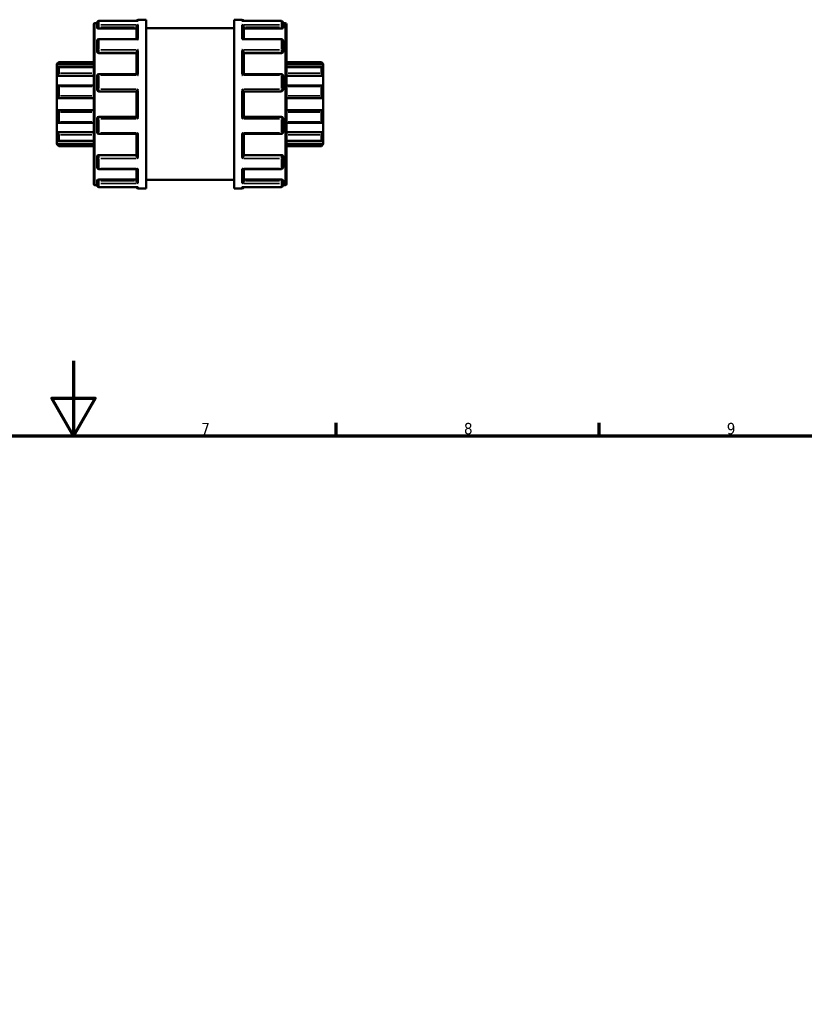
# Model space of a CAD drawing. Header units: millimetres. Extents: x 0 to 901, y -367 to 686.
# Tile 8 of 11: x 406 to 615, y 422 to 685. Entities that reach past the tile are written whole.
import ezdxf

# ---------------------------------------------------------------- set-up
doc = ezdxf.new("R2010")
doc.units = ezdxf.units.MM
for name, color, linetype, lineweight in [('Border (ANSI)', 7, 'Continuous', 70), ('Visible (ANSI)', 7, 'Continuous', 50), ('Visible Narrow (ANSI)', 7, 'Continuous', 35)]:
    doc.layers.add(name, color=color, linetype=linetype, lineweight=lineweight)
doc.styles.add('Note Text (ANSI)', font='tahoma.ttf')

# ---------------------------------------------------------------- blocks, each defined once
blk = doc.blocks.new('Borders Default Border')
at = {"layer": 'Border (ANSI)'}
for p, q in [((490.58, 574), (490.58, 577.45)), ((560.67, 574), (560.67, 577.45))]:
    blk.add_line(p, q, dxfattribs=at)
at = {"layer": 'Border (ANSI)', "flags": 128}
for points in [[(420.5, 594), (420.5, 574), (414.73, 584), (426.27, 584), (420.5, 574)], [(20, 20), (20, 574), (821, 574), (821, 20), (20, 20)]]:
    blk.add_lwpolyline(points, dxfattribs=at)
at = {"layer": 'Border (ANSI)', "char_height": 3.05, "attachment_point": 7, "style": 'Note Text (ANSI)'}
for s, insert in [('7', (454.6, 574.4)), ('8', (524.63, 574.33)), ('9', (594.7, 574.34))]:
    blk.add_mtext(s, dxfattribs=dict(at, insert=insert))

msp = doc.modelspace()

# ---------------------------------------------------------------- linework, layer by layer
at = {"layer": 'Visible (ANSI)'}
for p, q in [((425.923, 641.202), (425.923, 683.762)), ((426.243, 684.082), (426.823, 684.082)), ((426.823, 683.185), (426.823, 684.162)), ((426.823, 683.185), (426.823, 682.816)), ((437.72, 684.642), (427.303, 684.642)), ((437.323, 679.81), (437.323, 683.017)), ((437.803, 684.982), (439.923, 684.982)), ((439.923, 639.982), (439.923, 684.982)), ((463.323, 639.982), (463.323, 684.982)), ((463.323, 684.982), (465.443, 684.982)), ((475.943, 684.642), (465.526, 684.642)), ((465.923, 679.81), (465.923, 683.017)), ((476.423, 684.162), (476.423, 683.185)), ((476.423, 684.082), (477.003, 684.082)), ((476.423, 682.816), (476.423, 683.185)), ((477.323, 683.762), (477.323, 641.202)), ((427.303, 682.646), (437.323, 682.646)), ((439.923, 682.732), (463.323, 682.732)), ((475.943, 682.646), (465.923, 682.646)), ((426.823, 676.661), (426.823, 679.33)), ((437.497, 679.81), (427.303, 679.81)), ((475.943, 679.81), (465.75, 679.81)), ((476.423, 679.33), (476.423, 676.661)), ((426.823, 676.661), (426.823, 676.447)), ((427.303, 676.073), (437.323, 676.073)), ((437.323, 670.464), (437.323, 676.29)), ((465.923, 670.464), (465.923, 676.29)), ((475.943, 676.073), (465.923, 676.073)), ((476.423, 676.447), (476.423, 676.661)), ((416.123, 673.202), (416.603, 673.682)), ((416.123, 673.058), (416.123, 673.202)), ((416.123, 673.058), (425.923, 673.058)), ((416.123, 672.069), (416.123, 673.058)), ((425.923, 672.325), (416.545, 672.325)), ((416.603, 673.682), (416.603, 673.602)), ((416.603, 673.682), (425.923, 673.682)), ((477.323, 673.682), (486.643, 673.682)), ((487.123, 673.058), (477.323, 673.058)), ((486.702, 672.325), (477.323, 672.325)), ((486.643, 673.602), (486.643, 673.682)), ((487.123, 673.202), (486.643, 673.682)), ((487.123, 673.202), (487.123, 673.058)), ((487.123, 673.058), (487.123, 672.069)), ((416.123, 670.007), (416.123, 672.069)), ((416.123, 670.007), (425.923, 670.007)), ((416.123, 667.418), (416.123, 670.007)), ((416.603, 672.264), (416.603, 670.693)), ((426.823, 666.337), (426.823, 669.984)), ((437.354, 670.464), (427.303, 670.464)), ((475.943, 670.464), (465.893, 670.464)), ((476.423, 669.984), (476.423, 666.337)), ((487.123, 670.007), (477.323, 670.007)), ((486.643, 670.693), (486.643, 672.264)), ((487.123, 672.069), (487.123, 670.007)), ((487.123, 670.007), (487.123, 667.418)), ((416.123, 664.082), (416.123, 667.418)), ((425.923, 667.467), (416.334, 667.467)), ((416.603, 667.189), (416.603, 664.648)), ((486.913, 667.467), (477.323, 667.467)), ((486.643, 664.648), (486.643, 667.189)), ((487.123, 667.418), (487.123, 664.082)), ((427.303, 665.857), (437.323, 665.857)), ((437.323, 659.101), (437.323, 665.864)), ((465.923, 659.101), (465.923, 665.864)), ((465.923, 665.857), (475.943, 665.857)), ((416.123, 664.082), (425.923, 664.082)), ((416.123, 660.882), (416.123, 664.082)), ((487.123, 664.082), (477.323, 664.082)), ((487.123, 664.082), (487.123, 660.882)), ((416.123, 657.546), (416.123, 660.882)), ((416.123, 660.882), (425.923, 660.882)), ((416.603, 660.317), (416.603, 657.775)), ((487.123, 660.882), (477.323, 660.882)), ((486.643, 657.775), (486.643, 660.317)), ((487.123, 660.882), (487.123, 657.546)), ((416.123, 654.957), (416.123, 657.546)), ((416.334, 657.497), (425.923, 657.497)), ((426.823, 654.981), (426.823, 658.627)), ((437.323, 659.107), (427.303, 659.107)), ((475.943, 659.107), (465.923, 659.107)), ((476.423, 658.627), (476.423, 654.981)), ((477.323, 657.497), (486.913, 657.497)), ((487.123, 657.546), (487.123, 654.957)), ((416.123, 652.896), (416.123, 654.957)), ((416.123, 654.957), (425.923, 654.957)), ((416.603, 654.271), (416.603, 652.701)), ((427.303, 654.501), (437.354, 654.501)), ((437.323, 648.674), (437.323, 654.501)), ((465.893, 654.501), (475.943, 654.501)), ((465.923, 648.674), (465.923, 654.501)), ((487.123, 654.957), (477.323, 654.957)), ((486.643, 652.701), (486.643, 654.271)), ((487.123, 654.957), (487.123, 652.896)), ((416.123, 651.907), (416.123, 652.896)), ((416.123, 651.762), (416.123, 651.907)), ((416.123, 651.907), (425.923, 651.907)), ((416.123, 651.762), (416.603, 651.282)), ((416.545, 652.64), (425.923, 652.64)), ((416.603, 651.362), (416.603, 651.282)), ((416.603, 651.282), (425.923, 651.282)), ((477.323, 652.64), (486.702, 652.64)), ((487.123, 651.907), (477.323, 651.907)), ((477.323, 651.282), (486.643, 651.282)), ((487.123, 651.762), (486.643, 651.282)), ((486.643, 651.282), (486.643, 651.362)), ((487.123, 652.896), (487.123, 651.907)), ((487.123, 651.907), (487.123, 651.762)), ((427.303, 648.892), (437.323, 648.892)), ((475.943, 648.892), (465.923, 648.892)), ((426.823, 648.517), (426.823, 648.304)), ((426.823, 645.634), (426.823, 648.304)), ((476.423, 648.304), (476.423, 648.517)), ((476.423, 648.304), (476.423, 645.634)), ((427.303, 645.154), (437.497, 645.154)), ((437.323, 641.948), (437.323, 645.154)), ((465.75, 645.154), (475.943, 645.154)), ((465.923, 641.948), (465.923, 645.154)), ((426.243, 640.882), (426.823, 640.882)), ((426.823, 642.149), (426.823, 641.779)), ((426.823, 640.802), (426.823, 641.779)), ((427.303, 642.318), (437.323, 642.318)), ((439.923, 642.232), (463.323, 642.232)), ((475.943, 642.318), (465.923, 642.318)), ((476.423, 641.779), (476.423, 642.149)), ((476.423, 641.779), (476.423, 640.802)), ((476.423, 640.882), (477.003, 640.882)), ((427.303, 640.322), (437.72, 640.322)), ((437.803, 639.982), (439.923, 639.982)), ((463.323, 639.982), (465.443, 639.982)), ((465.526, 640.322), (475.943, 640.322))]:
    msp.add_line(p, q, dxfattribs=at)
for centre, radius, start, end in [((426.243, 683.762), 0.32, 90, 180), ((427.303, 684.162), 0.48, 90, 180), ((437.803, 684.502), 0.48, 90, 163.05094), ((465.443, 684.502), 0.48, 16.94906, 90), ((475.943, 684.162), 0.48, 0, 90), ((477.003, 683.762), 0.32, 0, 90), ((427.303, 679.33), 0.48, 90, 180), ((475.943, 679.33), 0.48, 0, 90), ((427.303, 669.984), 0.48, 90, 180), ((475.943, 669.984), 0.48, 0, 90), ((427.303, 666.337), 0.48, 180, 270), ((475.943, 666.337), 0.48, 270, 0), ((427.303, 658.627), 0.48, 90, 180), ((475.943, 658.627), 0.48, 0, 90), ((427.303, 654.981), 0.48, 180, 270), ((475.943, 654.981), 0.48, 270, 0), ((427.303, 645.634), 0.48, 180, 270), ((475.943, 645.634), 0.48, 270, 0), ((426.243, 641.202), 0.32, 180, 270), ((427.303, 640.802), 0.48, 180, 270), ((475.943, 640.802), 0.48, 270, 0), ((477.003, 641.202), 0.32, 270, 0), ((437.803, 640.462), 0.48, 196.94906, 270), ((465.443, 640.462), 0.48, 270, 343.05094)]:
    msp.add_arc(centre, radius, start, end, dxfattribs=at)
for points, knots in [([(427.303, 682.646), (427.243, 682.646), (427.179, 682.651), (427.061, 682.668), (427.007, 682.681), (426.922, 682.712), (426.884, 682.731), (426.835, 682.773), (426.823, 682.795), (426.823, 682.816)], [0, 0, 0, 0, 0.018063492, 0.018063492, 0.036126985, 0.036126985, 0.054490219, 0.054490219, 0.072853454, 0.072853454, 0.072853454, 0.072853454]), ([(437.323, 683.017), (437.323, 683.059), (437.33, 683.102), (437.355, 683.195), (437.375, 683.243), (437.432, 683.347), (437.472, 683.4), (437.557, 683.49), (437.603, 683.528), (437.699, 683.592), (437.75, 683.618), (437.801, 683.636), (437.802, 683.636), (437.803, 683.636)], [0, 0, 0, 0, 0.013488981, 0.013488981, 0.028947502, 0.028947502, 0.049546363, 0.049546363, 0.069858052, 0.069858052, 0.091188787, 0.091188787, 0.091625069, 0.091625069, 0.091625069, 0.091625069]), ([(437.803, 684.635), (437.802, 684.635), (437.801, 684.635), (437.773, 684.64), (437.747, 684.642), (437.72, 684.642)], [-0.000440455, -0.000440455, -0.000440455, -0.000440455, 0, 0, 0.011391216, 0.011391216, 0.011391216, 0.011391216]), ([(465.526, 684.642), (465.5, 684.642), (465.473, 684.64), (465.445, 684.635), (465.444, 684.635), (465.443, 684.635)], [0.07990597, 0.07990597, 0.07990597, 0.07990597, 0.091188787, 0.091188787, 0.091625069, 0.091625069, 0.091625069, 0.091625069]), ([(465.443, 683.636), (465.444, 683.636), (465.445, 683.636), (465.496, 683.618), (465.546, 683.593), (465.64, 683.53), (465.686, 683.493), (465.771, 683.404), (465.812, 683.351), (465.87, 683.247), (465.89, 683.199), (465.916, 683.106), (465.923, 683.062), (465.923, 683.019), (465.923, 683.018), (465.923, 683.017)], [-0.000440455, -0.000440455, -0.000440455, -0.000440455, 0, 0, 0.021206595, 0.021206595, 0.041428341, 0.041428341, 0.062396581, 0.062396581, 0.078090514, 0.078090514, 0.091721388, 0.091721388, 0.092056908, 0.092056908, 0.092056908, 0.092056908]), ([(476.423, 682.816), (476.423, 682.795), (476.411, 682.773), (476.362, 682.731), (476.325, 682.712), (476.239, 682.681), (476.186, 682.668), (476.068, 682.651), (476.003, 682.646), (475.943, 682.646)], [0.072982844, 0.072982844, 0.072982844, 0.072982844, 0.091346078, 0.091346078, 0.109709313, 0.109709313, 0.127772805, 0.127772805, 0.145836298, 0.145836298, 0.145836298, 0.145836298]), ([(437.803, 679.697), (437.802, 679.698), (437.801, 679.699), (437.75, 679.732), (437.7, 679.758), (437.606, 679.795), (437.561, 679.806), (437.511, 679.81), (437.504, 679.81), (437.497, 679.81)], [-0.000440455, -0.000440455, -0.000440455, -0.000440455, 0, 0, 0.021206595, 0.021206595, 0.041428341, 0.041428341, 0.045020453, 0.045020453, 0.045020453, 0.045020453]), ([(465.75, 679.81), (465.744, 679.81), (465.738, 679.81), (465.689, 679.807), (465.643, 679.796), (465.548, 679.759), (465.497, 679.732), (465.445, 679.699), (465.444, 679.698), (465.443, 679.697)], [0.046595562, 0.046595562, 0.046595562, 0.046595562, 0.049546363, 0.049546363, 0.069858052, 0.069858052, 0.091188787, 0.091188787, 0.091625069, 0.091625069, 0.091625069, 0.091625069]), ([(427.303, 676.073), (427.243, 676.073), (427.179, 676.082), (427.061, 676.12), (427.007, 676.149), (426.922, 676.216), (426.884, 676.258), (426.835, 676.351), (426.823, 676.401), (426.823, 676.447)], [0, 0, 0, 0, 0.018063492, 0.018063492, 0.036126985, 0.036126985, 0.054490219, 0.054490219, 0.072853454, 0.072853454, 0.072853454, 0.072853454]), ([(437.323, 676.29), (437.323, 676.319), (437.33, 676.352), (437.355, 676.428), (437.375, 676.471), (437.432, 676.573), (437.472, 676.63), (437.557, 676.738), (437.603, 676.788), (437.699, 676.884), (437.75, 676.928), (437.801, 676.968), (437.802, 676.969), (437.803, 676.97)], [0, 0, 0, 0, 0.013488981, 0.013488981, 0.028947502, 0.028947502, 0.049546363, 0.049546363, 0.069858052, 0.069858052, 0.091188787, 0.091188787, 0.091625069, 0.091625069, 0.091625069, 0.091625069]), ([(465.443, 676.97), (465.444, 676.969), (465.445, 676.968), (465.496, 676.929), (465.546, 676.885), (465.64, 676.791), (465.686, 676.742), (465.771, 676.635), (465.812, 676.577), (465.87, 676.475), (465.89, 676.431), (465.916, 676.354), (465.923, 676.321), (465.923, 676.292), (465.923, 676.291), (465.923, 676.29)], [-0.000440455, -0.000440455, -0.000440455, -0.000440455, 0, 0, 0.021206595, 0.021206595, 0.041428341, 0.041428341, 0.062396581, 0.062396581, 0.078090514, 0.078090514, 0.091721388, 0.091721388, 0.092056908, 0.092056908, 0.092056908, 0.092056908]), ([(476.423, 676.447), (476.423, 676.401), (476.411, 676.351), (476.362, 676.258), (476.325, 676.216), (476.239, 676.149), (476.186, 676.12), (476.068, 676.082), (476.003, 676.073), (475.943, 676.073)], [0.072982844, 0.072982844, 0.072982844, 0.072982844, 0.091346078, 0.091346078, 0.109709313, 0.109709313, 0.127772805, 0.127772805, 0.145836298, 0.145836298, 0.145836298, 0.145836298]), ([(416.603, 673.602), (416.603, 673.598), (416.6, 673.591), (416.586, 673.568), (416.576, 673.554), (416.537, 673.503), (416.499, 673.458), (416.413, 673.36), (416.355, 673.297), (416.238, 673.173), (416.179, 673.113), (416.123, 673.058)], [0.090511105, 0.090511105, 0.090511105, 0.090511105, 0.100718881, 0.100718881, 0.110926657, 0.110926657, 0.131342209, 0.131342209, 0.15618221, 0.15618221, 0.179509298, 0.179509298, 0.179509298, 0.179509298]), ([(416.123, 672.069), (416.179, 672.118), (416.238, 672.166), (416.355, 672.249), (416.413, 672.283), (416.499, 672.32), (416.537, 672.329), (416.576, 672.32), (416.586, 672.314), (416.6, 672.294), (416.603, 672.28), (416.603, 672.264)], [0.17258948, 0.17258948, 0.17258948, 0.17258948, 0.195916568, 0.195916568, 0.220756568, 0.220756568, 0.24117212, 0.24117212, 0.251379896, 0.251379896, 0.261587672, 0.261587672, 0.261587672, 0.261587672]), ([(487.123, 673.058), (487.068, 673.113), (487.008, 673.173), (486.891, 673.297), (486.834, 673.36), (486.747, 673.458), (486.71, 673.503), (486.671, 673.554), (486.661, 673.568), (486.647, 673.591), (486.643, 673.598), (486.643, 673.602)], [0.17258948, 0.17258948, 0.17258948, 0.17258948, 0.195916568, 0.195916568, 0.220756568, 0.220756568, 0.24117212, 0.24117212, 0.251379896, 0.251379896, 0.261587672, 0.261587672, 0.261587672, 0.261587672]), ([(486.643, 672.264), (486.643, 672.28), (486.647, 672.294), (486.661, 672.314), (486.671, 672.32), (486.71, 672.329), (486.747, 672.32), (486.834, 672.283), (486.891, 672.249), (487.008, 672.166), (487.068, 672.118), (487.123, 672.069)], [0.090511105, 0.090511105, 0.090511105, 0.090511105, 0.100718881, 0.100718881, 0.110926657, 0.110926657, 0.131342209, 0.131342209, 0.15618221, 0.15618221, 0.179509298, 0.179509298, 0.179509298, 0.179509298]), ([(416.603, 670.693), (416.603, 670.67), (416.6, 670.644), (416.586, 670.588), (416.576, 670.559), (416.537, 670.468), (416.499, 670.404), (416.413, 670.281), (416.355, 670.213), (416.238, 670.097), (416.179, 670.047), (416.123, 670.007)], [0.090511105, 0.090511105, 0.090511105, 0.090511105, 0.100718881, 0.100718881, 0.110926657, 0.110926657, 0.131342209, 0.131342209, 0.15618221, 0.15618221, 0.179509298, 0.179509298, 0.179509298, 0.179509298]), ([(437.803, 670.147), (437.802, 670.148), (437.801, 670.149), (437.75, 670.197), (437.7, 670.242), (437.606, 670.321), (437.561, 670.356), (437.475, 670.415), (437.435, 670.438), (437.383, 670.46), (437.366, 670.464), (437.354, 670.464)], [-0.000440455, -0.000440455, -0.000440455, -0.000440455, 0, 0, 0.021206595, 0.021206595, 0.041428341, 0.041428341, 0.062396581, 0.062396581, 0.07423695, 0.07423695, 0.07423695, 0.07423695]), ([(465.893, 670.464), (465.88, 670.464), (465.865, 670.46), (465.814, 670.44), (465.774, 670.417), (465.689, 670.358), (465.643, 670.323), (465.548, 670.243), (465.497, 670.198), (465.445, 670.149), (465.444, 670.148), (465.443, 670.147)], [0.017654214, 0.017654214, 0.017654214, 0.017654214, 0.028947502, 0.028947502, 0.049546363, 0.049546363, 0.069858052, 0.069858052, 0.091188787, 0.091188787, 0.091625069, 0.091625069, 0.091625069, 0.091625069]), ([(487.123, 670.007), (487.068, 670.047), (487.008, 670.097), (486.891, 670.213), (486.834, 670.281), (486.747, 670.404), (486.71, 670.468), (486.671, 670.559), (486.661, 670.588), (486.647, 670.644), (486.643, 670.67), (486.643, 670.693)], [0.17258948, 0.17258948, 0.17258948, 0.17258948, 0.195916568, 0.195916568, 0.220756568, 0.220756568, 0.24117212, 0.24117212, 0.251379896, 0.251379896, 0.261587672, 0.261587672, 0.261587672, 0.261587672]), ([(416.123, 667.418), (416.179, 667.443), (416.238, 667.46), (416.355, 667.471), (416.413, 667.464), (416.499, 667.424), (416.537, 667.393), (416.576, 667.329), (416.586, 667.304), (416.6, 667.25), (416.603, 667.22), (416.603, 667.189)], [0.17258948, 0.17258948, 0.17258948, 0.17258948, 0.195916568, 0.195916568, 0.220756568, 0.220756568, 0.24117212, 0.24117212, 0.251379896, 0.251379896, 0.261587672, 0.261587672, 0.261587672, 0.261587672]), ([(486.643, 667.189), (486.643, 667.22), (486.647, 667.25), (486.661, 667.304), (486.671, 667.329), (486.71, 667.393), (486.747, 667.424), (486.834, 667.464), (486.891, 667.471), (487.008, 667.46), (487.068, 667.443), (487.123, 667.418)], [0.090511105, 0.090511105, 0.090511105, 0.090511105, 0.100718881, 0.100718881, 0.110926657, 0.110926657, 0.131342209, 0.131342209, 0.15618221, 0.15618221, 0.179509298, 0.179509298, 0.179509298, 0.179509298]), ([(416.603, 664.648), (416.603, 664.615), (416.6, 664.58), (416.586, 664.512), (416.576, 664.479), (416.537, 664.382), (416.499, 664.325), (416.413, 664.224), (416.355, 664.177), (416.238, 664.112), (416.179, 664.092), (416.123, 664.082)], [0.090511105, 0.090511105, 0.090511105, 0.090511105, 0.100718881, 0.100718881, 0.110926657, 0.110926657, 0.131342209, 0.131342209, 0.15618221, 0.15618221, 0.179509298, 0.179509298, 0.179509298, 0.179509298]), ([(437.323, 665.864), (437.323, 665.871), (437.33, 665.885), (437.355, 665.924), (437.375, 665.952), (437.432, 666.023), (437.472, 666.07), (437.557, 666.165), (437.603, 666.215), (437.699, 666.316), (437.75, 666.368), (437.801, 666.419), (437.802, 666.42), (437.803, 666.421)], [0, 0, 0, 0, 0.013488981, 0.013488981, 0.028947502, 0.028947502, 0.049546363, 0.049546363, 0.069858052, 0.069858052, 0.091188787, 0.091188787, 0.091625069, 0.091625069, 0.091625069, 0.091625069]), ([(465.443, 666.421), (465.444, 666.42), (465.445, 666.419), (465.496, 666.369), (465.546, 666.318), (465.64, 666.218), (465.686, 666.169), (465.771, 666.074), (465.812, 666.026), (465.87, 665.954), (465.89, 665.926), (465.916, 665.886), (465.923, 665.872), (465.923, 665.864), (465.923, 665.864), (465.923, 665.864)], [-0.000440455, -0.000440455, -0.000440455, -0.000440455, 0, 0, 0.021206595, 0.021206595, 0.041428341, 0.041428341, 0.062396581, 0.062396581, 0.078090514, 0.078090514, 0.091721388, 0.091721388, 0.092056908, 0.092056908, 0.092056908, 0.092056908]), ([(487.123, 664.082), (487.068, 664.092), (487.008, 664.112), (486.891, 664.177), (486.834, 664.224), (486.747, 664.325), (486.71, 664.382), (486.671, 664.479), (486.661, 664.512), (486.647, 664.58), (486.643, 664.615), (486.643, 664.648)], [0.17258948, 0.17258948, 0.17258948, 0.17258948, 0.195916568, 0.195916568, 0.220756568, 0.220756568, 0.24117212, 0.24117212, 0.251379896, 0.251379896, 0.261587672, 0.261587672, 0.261587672, 0.261587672]), ([(416.123, 660.882), (416.179, 660.873), (416.238, 660.853), (416.355, 660.788), (416.413, 660.741), (416.499, 660.64), (416.537, 660.582), (416.576, 660.486), (416.586, 660.452), (416.6, 660.384), (416.603, 660.35), (416.603, 660.317)], [0.17258948, 0.17258948, 0.17258948, 0.17258948, 0.195916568, 0.195916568, 0.220756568, 0.220756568, 0.24117212, 0.24117212, 0.251379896, 0.251379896, 0.261587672, 0.261587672, 0.261587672, 0.261587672]), ([(486.643, 660.317), (486.643, 660.35), (486.647, 660.384), (486.661, 660.452), (486.671, 660.486), (486.71, 660.582), (486.747, 660.64), (486.834, 660.741), (486.891, 660.788), (487.008, 660.853), (487.068, 660.873), (487.123, 660.882)], [0.090511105, 0.090511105, 0.090511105, 0.090511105, 0.100718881, 0.100718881, 0.110926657, 0.110926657, 0.131342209, 0.131342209, 0.15618221, 0.15618221, 0.179509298, 0.179509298, 0.179509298, 0.179509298]), ([(416.603, 657.775), (416.603, 657.745), (416.6, 657.715), (416.586, 657.661), (416.576, 657.636), (416.537, 657.571), (416.499, 657.541), (416.413, 657.501), (416.355, 657.493), (416.238, 657.505), (416.179, 657.522), (416.123, 657.546)], [0.090511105, 0.090511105, 0.090511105, 0.090511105, 0.100718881, 0.100718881, 0.110926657, 0.110926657, 0.131342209, 0.131342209, 0.15618221, 0.15618221, 0.179509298, 0.179509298, 0.179509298, 0.179509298]), ([(437.803, 658.543), (437.802, 658.544), (437.801, 658.545), (437.75, 658.596), (437.7, 658.647), (437.606, 658.747), (437.561, 658.795), (437.475, 658.891), (437.435, 658.938), (437.377, 659.011), (437.356, 659.038), (437.33, 659.079), (437.324, 659.093), (437.323, 659.1), (437.323, 659.101), (437.323, 659.101)], [-0.000440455, -0.000440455, -0.000440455, -0.000440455, 0, 0, 0.021206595, 0.021206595, 0.041428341, 0.041428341, 0.062396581, 0.062396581, 0.078090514, 0.078090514, 0.091721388, 0.091721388, 0.092056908, 0.092056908, 0.092056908, 0.092056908]), ([(465.923, 659.101), (465.923, 659.093), (465.917, 659.08), (465.892, 659.04), (465.871, 659.013), (465.814, 658.942), (465.774, 658.895), (465.689, 658.799), (465.643, 658.75), (465.548, 658.649), (465.497, 658.597), (465.445, 658.545), (465.444, 658.544), (465.443, 658.543)], [0, 0, 0, 0, 0.013488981, 0.013488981, 0.028947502, 0.028947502, 0.049546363, 0.049546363, 0.069858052, 0.069858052, 0.091188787, 0.091188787, 0.091625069, 0.091625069, 0.091625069, 0.091625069]), ([(487.123, 657.546), (487.068, 657.522), (487.008, 657.505), (486.891, 657.493), (486.834, 657.501), (486.747, 657.541), (486.71, 657.571), (486.671, 657.636), (486.661, 657.661), (486.647, 657.715), (486.643, 657.745), (486.643, 657.775)], [0.17258948, 0.17258948, 0.17258948, 0.17258948, 0.195916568, 0.195916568, 0.220756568, 0.220756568, 0.24117212, 0.24117212, 0.251379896, 0.251379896, 0.261587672, 0.261587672, 0.261587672, 0.261587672]), ([(416.123, 654.957), (416.179, 654.918), (416.238, 654.868), (416.355, 654.751), (416.413, 654.684), (416.499, 654.56), (416.537, 654.497), (416.576, 654.406), (416.586, 654.376), (416.6, 654.32), (416.603, 654.294), (416.603, 654.271)], [0.17258948, 0.17258948, 0.17258948, 0.17258948, 0.195916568, 0.195916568, 0.220756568, 0.220756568, 0.24117212, 0.24117212, 0.251379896, 0.251379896, 0.261587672, 0.261587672, 0.261587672, 0.261587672]), ([(437.354, 654.501), (437.366, 654.501), (437.382, 654.505), (437.432, 654.525), (437.472, 654.548), (437.557, 654.606), (437.603, 654.642), (437.699, 654.721), (437.75, 654.767), (437.801, 654.815), (437.802, 654.816), (437.803, 654.817)], [0.017654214, 0.017654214, 0.017654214, 0.017654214, 0.028947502, 0.028947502, 0.049546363, 0.049546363, 0.069858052, 0.069858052, 0.091188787, 0.091188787, 0.091625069, 0.091625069, 0.091625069, 0.091625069]), ([(465.443, 654.817), (465.444, 654.816), (465.445, 654.815), (465.496, 654.767), (465.546, 654.723), (465.64, 654.644), (465.686, 654.609), (465.771, 654.55), (465.812, 654.526), (465.864, 654.505), (465.88, 654.501), (465.893, 654.501)], [-0.000440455, -0.000440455, -0.000440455, -0.000440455, 0, 0, 0.021206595, 0.021206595, 0.041428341, 0.041428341, 0.062396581, 0.062396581, 0.07423695, 0.07423695, 0.07423695, 0.07423695]), ([(486.643, 654.271), (486.643, 654.294), (486.647, 654.32), (486.661, 654.376), (486.671, 654.406), (486.71, 654.497), (486.747, 654.56), (486.834, 654.684), (486.891, 654.751), (487.008, 654.868), (487.068, 654.918), (487.123, 654.957)], [0.090511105, 0.090511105, 0.090511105, 0.090511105, 0.100718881, 0.100718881, 0.110926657, 0.110926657, 0.131342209, 0.131342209, 0.15618221, 0.15618221, 0.179509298, 0.179509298, 0.179509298, 0.179509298]), ([(416.603, 652.701), (416.603, 652.684), (416.6, 652.671), (416.586, 652.651), (416.576, 652.645), (416.537, 652.636), (416.499, 652.645), (416.413, 652.681), (416.355, 652.715), (416.238, 652.798), (416.179, 652.847), (416.123, 652.896)], [0.090511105, 0.090511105, 0.090511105, 0.090511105, 0.100718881, 0.100718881, 0.110926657, 0.110926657, 0.131342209, 0.131342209, 0.15618221, 0.15618221, 0.179509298, 0.179509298, 0.179509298, 0.179509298]), ([(416.123, 651.907), (416.179, 651.852), (416.238, 651.791), (416.355, 651.668), (416.413, 651.605), (416.499, 651.506), (416.537, 651.462), (416.576, 651.411), (416.586, 651.396), (416.6, 651.374), (416.603, 651.366), (416.603, 651.362)], [0.17258948, 0.17258948, 0.17258948, 0.17258948, 0.195916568, 0.195916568, 0.220756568, 0.220756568, 0.24117212, 0.24117212, 0.251379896, 0.251379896, 0.261587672, 0.261587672, 0.261587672, 0.261587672]), ([(487.123, 652.896), (487.068, 652.847), (487.008, 652.798), (486.891, 652.715), (486.834, 652.681), (486.747, 652.645), (486.71, 652.636), (486.671, 652.645), (486.661, 652.651), (486.647, 652.671), (486.643, 652.684), (486.643, 652.701)], [0.17258948, 0.17258948, 0.17258948, 0.17258948, 0.195916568, 0.195916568, 0.220756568, 0.220756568, 0.24117212, 0.24117212, 0.251379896, 0.251379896, 0.261587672, 0.261587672, 0.261587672, 0.261587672]), ([(486.643, 651.362), (486.643, 651.366), (486.647, 651.374), (486.661, 651.396), (486.671, 651.411), (486.71, 651.462), (486.747, 651.506), (486.834, 651.605), (486.891, 651.668), (487.008, 651.791), (487.068, 651.852), (487.123, 651.907)], [0.090511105, 0.090511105, 0.090511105, 0.090511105, 0.100718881, 0.100718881, 0.110926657, 0.110926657, 0.131342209, 0.131342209, 0.15618221, 0.15618221, 0.179509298, 0.179509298, 0.179509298, 0.179509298]), ([(426.823, 648.517), (426.823, 648.564), (426.835, 648.614), (426.884, 648.706), (426.922, 648.749), (427.007, 648.816), (427.061, 648.844), (427.179, 648.883), (427.243, 648.892), (427.303, 648.892)], [-0.072853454, -0.072853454, -0.072853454, -0.072853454, -0.054490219, -0.054490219, -0.036126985, -0.036126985, -0.018063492, -0.018063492, 0, 0, 0, 0]), ([(437.803, 647.995), (437.802, 647.996), (437.801, 647.996), (437.75, 648.036), (437.7, 648.08), (437.606, 648.173), (437.561, 648.223), (437.475, 648.33), (437.435, 648.388), (437.377, 648.49), (437.356, 648.533), (437.33, 648.61), (437.324, 648.643), (437.323, 648.673), (437.323, 648.674), (437.323, 648.674)], [-0.000440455, -0.000440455, -0.000440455, -0.000440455, 0, 0, 0.021206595, 0.021206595, 0.041428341, 0.041428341, 0.062396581, 0.062396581, 0.078090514, 0.078090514, 0.091721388, 0.091721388, 0.092056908, 0.092056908, 0.092056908, 0.092056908]), ([(465.923, 648.674), (465.923, 648.646), (465.917, 648.613), (465.892, 648.536), (465.871, 648.493), (465.814, 648.392), (465.774, 648.334), (465.689, 648.227), (465.643, 648.176), (465.548, 648.081), (465.497, 648.036), (465.445, 647.996), (465.444, 647.996), (465.443, 647.995)], [0, 0, 0, 0, 0.013488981, 0.013488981, 0.028947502, 0.028947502, 0.049546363, 0.049546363, 0.069858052, 0.069858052, 0.091188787, 0.091188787, 0.091625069, 0.091625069, 0.091625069, 0.091625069]), ([(475.943, 648.892), (476.003, 648.892), (476.068, 648.883), (476.186, 648.844), (476.239, 648.816), (476.325, 648.749), (476.362, 648.706), (476.411, 648.614), (476.423, 648.564), (476.423, 648.517)], [0.145836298, 0.145836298, 0.145836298, 0.145836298, 0.16389979, 0.16389979, 0.181963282, 0.181963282, 0.200326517, 0.200326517, 0.218689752, 0.218689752, 0.218689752, 0.218689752]), ([(437.497, 645.154), (437.503, 645.154), (437.509, 645.155), (437.557, 645.158), (437.603, 645.169), (437.699, 645.206), (437.75, 645.233), (437.801, 645.266), (437.802, 645.267), (437.803, 645.267)], [0.046595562, 0.046595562, 0.046595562, 0.046595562, 0.049546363, 0.049546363, 0.069858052, 0.069858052, 0.091188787, 0.091188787, 0.091625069, 0.091625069, 0.091625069, 0.091625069]), ([(465.443, 645.267), (465.444, 645.267), (465.445, 645.266), (465.496, 645.233), (465.546, 645.207), (465.64, 645.17), (465.686, 645.158), (465.735, 645.155), (465.742, 645.154), (465.75, 645.154)], [-0.000440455, -0.000440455, -0.000440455, -0.000440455, 0, 0, 0.021206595, 0.021206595, 0.041428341, 0.041428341, 0.045020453, 0.045020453, 0.045020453, 0.045020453]), ([(426.823, 642.149), (426.823, 642.17), (426.835, 642.192), (426.884, 642.234), (426.922, 642.253), (427.007, 642.283), (427.061, 642.296), (427.179, 642.314), (427.243, 642.318), (427.303, 642.318)], [-0.072853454, -0.072853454, -0.072853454, -0.072853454, -0.054490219, -0.054490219, -0.036126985, -0.036126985, -0.018063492, -0.018063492, 0, 0, 0, 0]), ([(437.803, 641.328), (437.802, 641.329), (437.801, 641.329), (437.75, 641.347), (437.7, 641.372), (437.606, 641.434), (437.561, 641.472), (437.475, 641.561), (437.435, 641.614), (437.377, 641.718), (437.356, 641.766), (437.33, 641.859), (437.324, 641.903), (437.323, 641.946), (437.323, 641.947), (437.323, 641.948)], [-0.000440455, -0.000440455, -0.000440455, -0.000440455, 0, 0, 0.021206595, 0.021206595, 0.041428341, 0.041428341, 0.062396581, 0.062396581, 0.078090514, 0.078090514, 0.091721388, 0.091721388, 0.092056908, 0.092056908, 0.092056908, 0.092056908]), ([(465.923, 641.948), (465.923, 641.906), (465.917, 641.862), (465.892, 641.77), (465.871, 641.722), (465.814, 641.618), (465.774, 641.565), (465.689, 641.475), (465.643, 641.436), (465.548, 641.372), (465.497, 641.347), (465.445, 641.329), (465.444, 641.329), (465.443, 641.328)], [0, 0, 0, 0, 0.013488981, 0.013488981, 0.028947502, 0.028947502, 0.049546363, 0.049546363, 0.069858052, 0.069858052, 0.091188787, 0.091188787, 0.091625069, 0.091625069, 0.091625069, 0.091625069]), ([(475.943, 642.318), (476.003, 642.318), (476.068, 642.314), (476.186, 642.296), (476.239, 642.283), (476.325, 642.253), (476.362, 642.234), (476.411, 642.192), (476.423, 642.17), (476.423, 642.149)], [0.145836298, 0.145836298, 0.145836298, 0.145836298, 0.16389979, 0.16389979, 0.181963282, 0.181963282, 0.200326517, 0.200326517, 0.218689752, 0.218689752, 0.218689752, 0.218689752]), ([(437.72, 640.322), (437.747, 640.322), (437.773, 640.325), (437.801, 640.329), (437.802, 640.33), (437.803, 640.33)], [0.07990597, 0.07990597, 0.07990597, 0.07990597, 0.091188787, 0.091188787, 0.091625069, 0.091625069, 0.091625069, 0.091625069]), ([(465.443, 640.33), (465.444, 640.33), (465.445, 640.329), (465.473, 640.325), (465.5, 640.322), (465.526, 640.322)], [-0.000440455, -0.000440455, -0.000440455, -0.000440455, 0, 0, 0.011391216, 0.011391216, 0.011391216, 0.011391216])]:
    msp.add_open_spline(points, degree=3, knots=knots, dxfattribs=at)
at = {"layer": 'Visible Narrow (ANSI)'}
for p, q in [((426.243, 683.816), (426.243, 641.148)), ((427.303, 684.636), (427.303, 684.642)), ((427.303, 684.6), (427.303, 683.701)), ((427.303, 682.982), (427.303, 683.62)), ((427.303, 682.661), (427.303, 682.93)), ((427.804, 682.945), (436.822, 682.945)), ((427.828, 684.635), (437.278, 684.635)), ((437.278, 683.636), (427.828, 683.636)), ((437.803, 684.981), (437.803, 684.669)), ((437.803, 683.498), (437.803, 679.95)), ((465.443, 684.669), (465.443, 684.981)), ((465.443, 679.95), (465.443, 683.498)), ((465.968, 684.635), (475.418, 684.635)), ((475.418, 683.636), (465.968, 683.636)), ((466.424, 682.945), (475.442, 682.945)), ((475.943, 684.642), (475.943, 684.636)), ((475.943, 683.701), (475.943, 684.6)), ((475.943, 683.62), (475.943, 682.982)), ((475.943, 682.93), (475.943, 682.661)), ((477.003, 641.148), (477.003, 683.816)), ((427.303, 679.708), (427.303, 679.81)), ((427.303, 679.572), (427.303, 677.117)), ((427.828, 679.697), (437.278, 679.697)), ((465.968, 679.697), (475.418, 679.697)), ((475.943, 679.81), (475.943, 679.708)), ((475.943, 677.117), (475.943, 679.572)), ((427.303, 676.268), (427.303, 676.937)), ((427.303, 676.081), (427.303, 676.236)), ((427.804, 676.245), (436.822, 676.245)), ((437.278, 676.97), (427.828, 676.97)), ((437.803, 676.665), (437.803, 670.518)), ((465.443, 670.518), (465.443, 676.665)), ((475.418, 676.97), (465.968, 676.97)), ((466.424, 676.245), (475.442, 676.245)), ((475.943, 676.937), (475.943, 676.268)), ((475.943, 676.236), (475.943, 676.081)), ((425.457, 673.602), (417.069, 673.602)), ((486.177, 673.602), (477.789, 673.602)), ((417.069, 672.264), (425.457, 672.264)), ((425.457, 670.693), (417.069, 670.693)), ((427.303, 670.175), (427.303, 670.463)), ((427.303, 669.965), (427.303, 666.611)), ((427.828, 670.147), (437.278, 670.147)), ((465.968, 670.147), (475.418, 670.147)), ((475.943, 670.463), (475.943, 670.175)), ((475.943, 666.611), (475.943, 669.965)), ((477.789, 672.264), (486.177, 672.264)), ((486.177, 670.693), (477.789, 670.693)), ((417.069, 667.189), (425.457, 667.189)), ((477.789, 667.189), (486.177, 667.189)), ((425.457, 664.648), (417.069, 664.648)), ((427.303, 665.859), (427.303, 666.38)), ((437.278, 666.421), (427.828, 666.421)), ((437.803, 666.031), (437.803, 658.934)), ((465.443, 658.934), (465.443, 666.031)), ((475.418, 666.421), (465.968, 666.421)), ((475.943, 666.38), (475.943, 665.859)), ((486.177, 664.648), (477.789, 664.648)), ((417.069, 660.317), (425.457, 660.317)), ((477.789, 660.317), (486.177, 660.317)), ((425.457, 657.775), (417.069, 657.775)), ((427.303, 658.585), (427.303, 659.105)), ((427.303, 658.353), (427.303, 654.999)), ((427.828, 658.543), (437.278, 658.543)), ((465.968, 658.543), (475.418, 658.543)), ((475.943, 659.105), (475.943, 658.585)), ((475.943, 654.999), (475.943, 658.353)), ((486.177, 657.775), (477.789, 657.775)), ((417.069, 654.271), (425.457, 654.271)), ((427.303, 654.502), (427.303, 654.79)), ((437.278, 654.817), (427.828, 654.817)), ((437.803, 654.446), (437.803, 648.3)), ((465.443, 648.3), (465.443, 654.446)), ((475.418, 654.817), (465.968, 654.817)), ((475.943, 654.79), (475.943, 654.502)), ((477.789, 654.271), (486.177, 654.271)), ((425.457, 652.701), (417.069, 652.701)), ((417.069, 651.362), (425.457, 651.362)), ((486.177, 652.701), (477.789, 652.701)), ((477.789, 651.362), (486.177, 651.362)), ((427.303, 648.728), (427.303, 648.884)), ((427.303, 648.028), (427.303, 648.697)), ((436.822, 648.72), (427.804, 648.72)), ((475.442, 648.72), (466.424, 648.72)), ((475.943, 648.884), (475.943, 648.728)), ((475.943, 648.697), (475.943, 648.028)), ((427.303, 647.848), (427.303, 645.392)), ((427.828, 647.995), (437.278, 647.995)), ((465.968, 647.995), (475.418, 647.995)), ((475.943, 645.392), (475.943, 647.848)), ((427.303, 645.155), (427.303, 645.257)), ((437.278, 645.267), (427.828, 645.267)), ((437.803, 645.015), (437.803, 641.466)), ((465.443, 641.466), (465.443, 645.015)), ((475.418, 645.267), (465.968, 645.267)), ((475.943, 645.257), (475.943, 645.155)), ((427.303, 642.034), (427.303, 642.303)), ((427.303, 641.344), (427.303, 641.982)), ((427.303, 641.263), (427.303, 640.364)), ((436.822, 642.019), (427.804, 642.019)), ((427.828, 641.328), (437.278, 641.328)), ((465.968, 641.328), (475.418, 641.328)), ((475.442, 642.019), (466.424, 642.019)), ((475.943, 642.303), (475.943, 642.034)), ((475.943, 641.982), (475.943, 641.344)), ((475.943, 640.364), (475.943, 641.263)), ((427.303, 640.322), (427.303, 640.329)), ((437.278, 640.33), (427.828, 640.33)), ((437.803, 640.296), (437.803, 639.983)), ((465.443, 639.983), (465.443, 640.296)), ((475.418, 640.33), (465.968, 640.33)), ((475.943, 640.329), (475.943, 640.322))]:
    msp.add_line(p, q, dxfattribs=at)
for centre, major_axis, ratio, start_param, end_param in [((427.303, 684.162), (-0.48, 0), 0.9845563, 4.7909288, 6.2046455), ((427.303, 683.185), (-0.48, 0), 0.9401848, 4.7909288, 6.2046455), ((427.303, 683.185), (-0.48, 0), 0.5, 0.0785398, 1.4922565), ((475.943, 684.162), (0.48, 0), 0.9845563, 0.0785398, 1.4922565), ((475.943, 683.185), (0.48, 0), 0.9401848, 0.0785398, 1.4922565), ((475.943, 683.185), (0.48, 0), 0.5, 4.7909288, 6.2046455), ((427.303, 679.33), (-0.48, 0), 0.7651167, 4.7909288, 6.2046455), ((475.943, 679.33), (0.48, 0), 0.7651167, 0.0785398, 1.4922565), ((427.303, 676.661), (-0.48, 0), 0.6438916, 4.7909288, 6.2046455), ((427.303, 676.661), (-0.48, 0), 0.8660254, 0.0785398, 1.4922565), ((475.943, 676.661), (0.48, 0), 0.6438916, 0.0785398, 1.4922565), ((475.943, 676.661), (0.48, 0), 0.8660254, 4.7909288, 6.2046455), ((427.303, 669.984), (-0.48, 0), 0.3406647, 4.7909288, 6.2046455), ((475.943, 669.984), (0.48, 0), 0.3406647, 0.0785398, 1.4922565), ((427.303, 666.337), (-0.48, 0), 0.1750681, 4.7909288, 6.2046455), ((475.943, 666.337), (0.48, 0), 0.1750681, 0.0785398, 1.4922565), ((427.303, 658.627), (-0.48, 0), 0.1750681, 0.0785398, 1.4922565), ((475.943, 658.627), (0.48, 0), 0.1750681, 4.7909288, 6.2046455), ((427.303, 654.981), (-0.48, 0), 0.3406647, 0.0785398, 1.4922565), ((475.943, 654.981), (0.48, 0), 0.3406647, 4.7909288, 6.2046455), ((427.303, 648.304), (-0.48, 0), 0.8660254, 4.7909288, 6.2046455), ((475.943, 648.304), (0.48, 0), 0.8660254, 0.0785398, 1.4922565), ((427.303, 648.304), (-0.48, 0), 0.6438916, 0.0785398, 1.4922565), ((475.943, 648.304), (0.48, 0), 0.6438916, 4.7909288, 6.2046455), ((427.303, 645.634), (-0.48, 0), 0.7651167, 0.0785398, 1.4922565), ((475.943, 645.634), (0.48, 0), 0.7651167, 4.7909288, 6.2046455), ((427.303, 641.779), (-0.48, 0), 0.5, 4.7909288, 6.2046455), ((427.303, 641.779), (-0.48, 0), 0.9401848, 0.0785398, 1.4922565), ((475.943, 641.779), (0.48, 0), 0.5, 0.0785398, 1.4922565), ((475.943, 641.779), (0.48, 0), 0.9401848, 4.7909288, 6.2046455), ((427.303, 640.802), (-0.48, 0), 0.9845563, 0.0785398, 1.4922565), ((475.943, 640.802), (0.48, 0), 0.9845563, 4.7909288, 6.2046455)]:
    msp.add_ellipse(centre, major_axis=major_axis, ratio=ratio, start_param=start_param, end_param=end_param, dxfattribs=at)

# ---------------------------------------------------------------- block references
msp.add_blockref('Borders Default Border', (0, 0))

doc.saveas('drawing.dxf')
